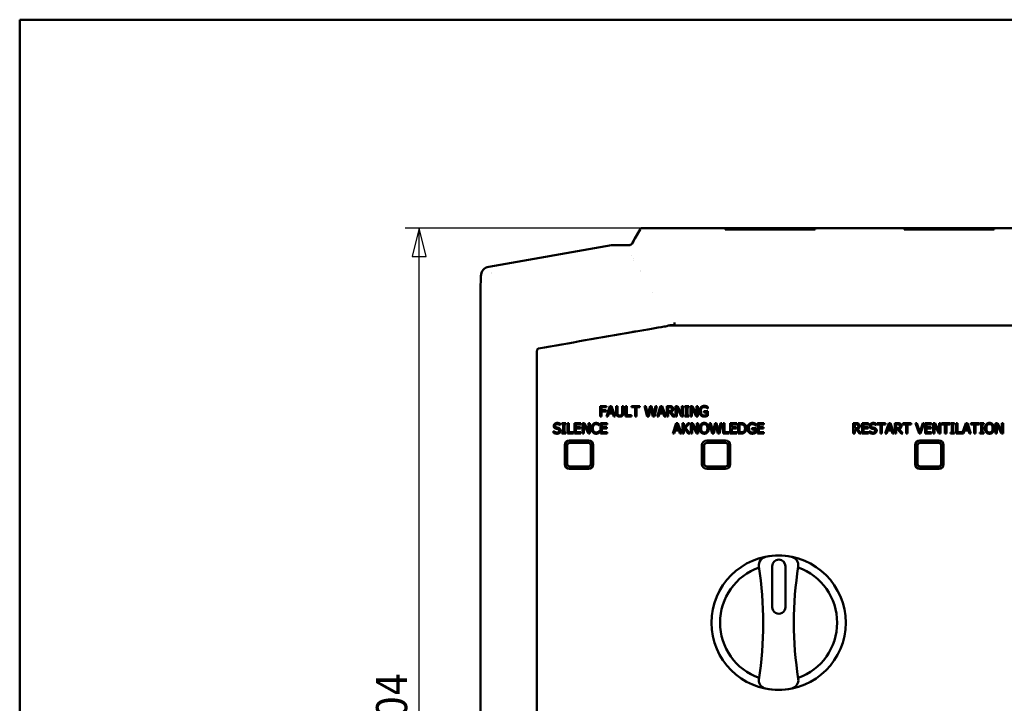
# Model space of a CAD drawing. Header units: millimetres. Extents: x 30 to 861, y 28 to 600.
# Tile 5 of 23: x 30 to 239, y 455 to 600. Entities that reach past the tile are written whole.
import ezdxf

# ---------------------------------------------------------------- set-up
doc = ezdxf.new("R2010")
doc.units = ezdxf.units.MM
doc.header["$LTSCALE"] = 3
for name, color, linetype, lineweight in [('Border (ISO)', 7, 'Continuous', 50), ('Dimension (ISO)', 7, 'Continuous', 25), ('Visible (ISO)', 7, 'Continuous', 50)]:
    doc.layers.add(name, color=color, linetype=linetype, lineweight=lineweight)
doc.styles.add('Note Text (ISO)', font='tahoma.ttf')
doc.dimstyles.new('Default (ISO)', dxfattribs={"dimscale": 3, "dimtxt": 2.2, "dimasz": 2, "dimexe": 1, "dimexo": 1, "dimgap": 0.762, "dimtad": 1, "dimdec": 1, "dimrnd": 1e-08, "dimtxsty": 'Note Text (ISO)', "dimblk": 'Filled-1', "dimcen": 0.09, "dimdle": 10, "dimclrd": 256, "dimclre": 256, "dimclrt": 256, "dimadec": 0, "dimazin": 0, "dimtfac": 0.863636, "dimtdec": 0, "dimtmove": 0, "dimatfit": 3, "dimfxl": 1, "dimtolj": 1, "dimlwd": -1, "dimlwe": -1, "dimarcsym": 0})

# ---------------------------------------------------------------- blocks, each defined once
blk = doc.blocks.new('Borders Border')
at = {"layer": 'Border (ISO)'}
for p, q in [((10, 200), (287, 200)), ((10, 10), (10, 200))]:
    blk.add_line(p, q, dxfattribs=at)
blk = doc.blocks.new('Filled-1')
at = {"color": 0}
for p, q in [((0, 0), (-1, 0.25)), ((-1, 0.25), (-1, -0.25)), ((-1, 0), (0, 0)), ((-1, -0.25), (0, 0))]:
    blk.add_line(p, q, dxfattribs=at)
at = {"color": 0, "flags": 128}
blk.add_lwpolyline([(-1, -0.25), (0, 0), (-1, 0.25), (-1, -0.25)], dxfattribs=at)
at = {"color": 0}
blk.add_solid([(-1, -0.25), (0, 0), (-1, 0.25), (-1, -0.25)], dxfattribs=at)
blk = doc.blocks.new('*D7')
at = {"layer": 'Defpoints', "color": 0, "transparency": 16777216}
for p in [(114.8, 555.77), (198.86, 555.77), (174.09, 351.65)]:
    blk.add_point(p, dxfattribs=at)
at = {"layer": 'Dimension (ISO)', "transparency": 16777216}
for p, q in [((195.86, 555.77), (111.8, 555.77)), ((114.8, 357.65), (114.8, 549.77)), ((171.09, 351.65), (111.8, 351.65))]:
    blk.add_line(p, q, dxfattribs=at)
at = {"layer": 'Dimension (ISO)', "transparency": 16777216, "xscale": 6, "yscale": 6, "zscale": 6}
for p, rotation in [((114.8, 555.77), 90), ((114.8, 351.65), 270)]:
    blk.add_blockref('Filled-1', p, dxfattribs=dict(at, rotation=rotation))
at = {"layer": 'Dimension (ISO)', "transparency": 16777216, "insert": (105.64, 446.63), "char_height": 6.6, "attachment_point": 1, "rotation": 90, "style": 'Note Text (ISO)'}
blk.add_mtext('\\A1;204', dxfattribs=at)

msp = doc.modelspace()

# ---------------------------------------------------------------- linework, layer by layer
at = {"layer": 'Visible (ISO)'}
for p, q in [((160.57, 553.6), (161.69, 555.52)), ((162.12, 555.77), (179.76, 555.77)), ((179.76, 555.77), (179.76, 555.76)), ((179.76, 555.76), (179.76, 555.47)), ((179.76, 555.47), (198.86, 555.47)), ((179.86, 555.47), (179.86, 555.77)), ((198.76, 555.77), (179.86, 555.77)), ((198.76, 555.77), (198.76, 555.47)), ((198.86, 555.76), (198.86, 555.77)), ((198.86, 555.77), (217.76, 555.77)), ((198.86, 555.47), (198.86, 555.76)), ((217.76, 555.77), (217.76, 555.76)), ((217.76, 555.76), (217.76, 555.47)), ((217.76, 555.47), (236.86, 555.47)), ((217.86, 555.47), (217.86, 555.77)), ((236.76, 555.77), (217.86, 555.77)), ((236.76, 555.77), (236.76, 555.47)), ((236.86, 555.76), (236.86, 555.77)), ((236.86, 555.77), (255.76, 555.77)), ((236.86, 555.47), (236.86, 555.76)), ((155.64, 552.17), (129.57, 547.58)), ((159.57, 552.2), (155.99, 552.2)), ((160.11, 552.64), (160, 552.45)), ((160.11, 552.78), (160.11, 552.69)), ((160.11, 552.69), (160.11, 552.64)), ((159.85, 549.95), (159.85, 549.95)), ((160.22, 549.29), (160.22, 549.29)), ((160.23, 549.27), (160.23, 549.27)), ((160.23, 549.27), (160.23, 549.27)), ((160.38, 549.02), (160.38, 549.02)), ((127.92, 545.61), (127.92, 545.14)), ((161.68, 546.71), (161.68, 546.71)), ((161.8, 546.49), (161.8, 546.49)), ((127.92, 545.14), (127.81, 543.02)), ((127.81, 543.02), (127.81, 383.64)), ((164.3, 542.07), (164.3, 542.07)), ((286.73, 535.14), (167.89, 535.14)), ((168.97, 535.16), (168.98, 535.16)), ((153.22, 518.03), (153.22, 515.83)), ((154.54, 518.03), (153.22, 518.03)), ((153.51, 517.15), (153.51, 517.77)), ((153.51, 517.77), (154.54, 517.77)), ((154.49, 517.15), (153.51, 517.15)), ((153.51, 515.83), (153.51, 516.89)), ((153.51, 516.89), (154.49, 516.89)), ((154.49, 516.89), (154.49, 517.15)), ((154.54, 517.77), (154.54, 518.03)), ((155.3, 518.03), (154.56, 515.83)), ((154.86, 515.83), (155.06, 516.45)), ((155.06, 516.45), (155.9, 516.45)), ((155.14, 516.7), (155.48, 517.73)), ((155.82, 516.7), (155.14, 516.7)), ((155.66, 518.03), (155.3, 518.03)), ((155.48, 517.73), (155.82, 516.7)), ((156.4, 515.83), (155.66, 518.03)), ((155.9, 516.45), (156.1, 515.83)), ((156.88, 518.03), (156.59, 518.03)), ((156.59, 518.03), (156.59, 516.66)), ((156.88, 516.66), (156.88, 518.03)), ((157.89, 518.03), (157.89, 516.65)), ((158.18, 518.03), (157.89, 518.03)), ((158.18, 516.66), (158.18, 518.03)), ((158.89, 518.03), (158.6, 518.03)), ((158.6, 518.03), (158.6, 515.83)), ((158.89, 516.09), (158.89, 518.03)), ((161.65, 518.03), (159.88, 518.03)), ((159.88, 518.03), (159.88, 517.77)), ((159.88, 517.77), (160.62, 517.77)), ((160.62, 517.77), (160.62, 515.83)), ((160.91, 517.77), (161.65, 517.77)), ((160.91, 515.83), (160.91, 517.77)), ((161.65, 517.77), (161.65, 518.03)), ((162.93, 518.03), (162.63, 518.03)), ((162.63, 518.03), (163.19, 515.83)), ((163.37, 516.21), (162.93, 518.03)), ((163.81, 518.03), (163.37, 516.21)), ((163.52, 515.83), (163.95, 517.66)), ((164.11, 518.03), (163.81, 518.03)), ((163.95, 517.66), (164.4, 515.83)), ((164.55, 516.19), (164.11, 518.03)), ((164.99, 518.03), (164.55, 516.19)), ((164.73, 515.83), (165.28, 518.03)), ((165.28, 518.03), (164.99, 518.03)), ((166.05, 518.03), (165.3, 515.83)), ((165.6, 515.83), (165.8, 516.45)), ((165.8, 516.45), (166.64, 516.45)), ((165.88, 516.7), (166.22, 517.73)), ((166.56, 516.7), (165.88, 516.7)), ((166.41, 518.03), (166.05, 518.03)), ((166.22, 517.73), (166.56, 516.7)), ((167.15, 515.83), (166.41, 518.03)), ((166.64, 516.45), (166.84, 515.83)), ((167.92, 518.03), (167.36, 518.03)), ((167.36, 518.03), (167.36, 515.83)), ((167.65, 517.78), (167.94, 517.78)), ((167.65, 516.95), (167.65, 517.78)), ((167.9, 516.95), (167.65, 516.95)), ((167.65, 515.83), (167.65, 516.71)), ((167.65, 516.71), (167.98, 516.71)), ((167.98, 516.71), (168.68, 515.83)), ((169.06, 515.83), (168.28, 516.79)), ((169.65, 518.03), (169.23, 518.03)), ((169.23, 518.03), (169.23, 515.83)), ((169.51, 515.83), (169.51, 517.73)), ((169.51, 517.73), (170.48, 515.83)), ((170.53, 516.29), (169.65, 518.03)), ((170.53, 518.03), (170.53, 516.29)), ((170.81, 518.03), (170.53, 518.03)), ((170.81, 515.83), (170.81, 518.03)), ((172.02, 518.03), (171.17, 518.03)), ((171.17, 518.03), (171.17, 517.81)), ((171.17, 517.81), (171.45, 517.81)), ((171.45, 517.81), (171.45, 516.06)), ((171.74, 517.81), (172.02, 517.81)), ((171.74, 516.06), (171.74, 517.81)), ((172.02, 517.81), (172.02, 518.03)), ((172.8, 518.03), (172.38, 518.03)), ((172.38, 518.03), (172.38, 515.83)), ((172.65, 515.83), (172.65, 517.73)), ((172.65, 517.73), (173.63, 515.83)), ((173.68, 516.29), (172.8, 518.03)), ((173.68, 518.03), (173.68, 516.29)), ((173.96, 518.03), (173.68, 518.03)), ((173.96, 515.83), (173.96, 518.03)), ((175.26, 516.94), (175.26, 516.68)), ((176.05, 516.94), (175.26, 516.94)), ((175.26, 516.68), (175.77, 516.68)), ((175.77, 516.68), (175.77, 516.12)), ((176.02, 517.53), (176.05, 517.53)), ((176.05, 517.53), (176.05, 517.88)), ((176.05, 515.98), (176.05, 516.94)), ((144.76, 513.96), (144.76, 514.31)), ((145.91, 514.41), (145.06, 514.41)), ((145.06, 514.41), (145.06, 514.19)), ((145.06, 514.19), (145.34, 514.19)), ((145.34, 514.19), (145.34, 512.44)), ((145.63, 514.19), (145.91, 514.19)), ((145.63, 512.44), (145.63, 514.19)), ((145.91, 514.19), (145.91, 514.41)), ((146.56, 514.41), (146.27, 514.41)), ((146.27, 514.41), (146.27, 512.21)), ((146.56, 512.47), (146.56, 514.41)), ((149.15, 514.41), (147.78, 514.41)), ((147.78, 514.41), (147.78, 512.21)), ((149.15, 514.15), (149.15, 514.41)), ((149.89, 514.41), (149.47, 514.41)), ((149.47, 514.41), (149.47, 512.21)), ((150.77, 512.67), (149.89, 514.41)), ((150.77, 514.41), (150.77, 512.67)), ((151.05, 514.41), (150.77, 514.41)), ((151.05, 512.21), (151.05, 514.41)), ((153.04, 513.91), (153.04, 514.27)), ((153.22, 515.83), (153.51, 515.83)), ((154.69, 514.41), (153.31, 514.41)), ((153.31, 514.41), (153.31, 512.21)), ((154.56, 515.83), (154.86, 515.83)), ((154.69, 514.15), (154.69, 514.41)), ((156.1, 515.83), (156.4, 515.83)), ((158.6, 515.83), (159.87, 515.83)), ((159.87, 516.09), (158.89, 516.09)), ((159.87, 515.83), (159.87, 516.09)), ((160.62, 515.83), (160.91, 515.83)), ((163.19, 515.83), (163.52, 515.83)), ((164.4, 515.83), (164.73, 515.83)), ((165.3, 515.83), (165.6, 515.83)), ((166.84, 515.83), (167.15, 515.83)), ((167.36, 515.83), (167.65, 515.83)), ((169.36, 514.41), (168.62, 512.21)), ((168.68, 515.83), (169.06, 515.83)), ((169.23, 515.83), (169.51, 515.83)), ((169.72, 514.41), (169.36, 514.41)), ((170.46, 512.21), (169.72, 514.41)), ((170.48, 515.83), (170.81, 515.83)), ((170.96, 514.41), (170.67, 514.41)), ((170.67, 514.41), (170.67, 512.21)), ((170.96, 513.4), (170.96, 514.41)), ((171.87, 514.41), (170.96, 513.4)), ((171.45, 516.06), (171.17, 516.06)), ((171.17, 516.06), (171.17, 515.83)), ((171.17, 515.83), (172.02, 515.83)), ((171.31, 513.43), (172.22, 514.41)), ((172.02, 516.06), (171.74, 516.06)), ((172.22, 514.41), (171.87, 514.41)), ((172.02, 515.83), (172.02, 516.06)), ((172.38, 515.83), (172.65, 515.83)), ((172.87, 514.41), (172.45, 514.41)), ((172.45, 514.41), (172.45, 512.21)), ((173.75, 512.67), (172.87, 514.41)), ((173.63, 515.83), (173.96, 515.83)), ((173.75, 514.41), (173.75, 512.67)), ((174.03, 514.41), (173.75, 514.41)), ((174.03, 512.21), (174.03, 514.41)), ((176.73, 514.41), (176.43, 514.41)), ((176.43, 514.41), (176.99, 512.21)), ((177.17, 512.59), (176.73, 514.41)), ((177.61, 514.41), (177.17, 512.59)), ((177.91, 514.41), (177.61, 514.41)), ((178.35, 512.57), (177.91, 514.41)), ((178.79, 514.41), (178.35, 512.57)), ((178.53, 512.21), (179.08, 514.41)), ((179.08, 514.41), (178.79, 514.41)), ((179.63, 514.41), (179.34, 514.41)), ((179.34, 514.41), (179.34, 512.21)), ((179.63, 512.47), (179.63, 514.41)), ((182.22, 514.41), (180.85, 514.41)), ((180.85, 514.41), (180.85, 512.21)), ((182.22, 514.15), (182.22, 514.41)), ((183.04, 514.41), (182.54, 514.41)), ((182.54, 514.41), (182.54, 512.21)), ((186.24, 513.91), (186.24, 514.26)), ((187.99, 514.41), (186.61, 514.41)), ((186.61, 514.41), (186.61, 512.21)), ((187.99, 514.15), (187.99, 514.41)), ((207.52, 514.41), (206.96, 514.41)), ((206.96, 514.41), (206.96, 512.21)), ((210.21, 514.41), (208.83, 514.41)), ((208.83, 514.41), (208.83, 512.21)), ((210.21, 514.15), (210.21, 514.41)), ((211.83, 513.96), (211.83, 514.31)), ((213.76, 514.41), (211.99, 514.41)), ((211.99, 514.41), (211.99, 514.15)), ((214.49, 514.41), (213.75, 512.21)), ((213.76, 514.15), (213.76, 514.41)), ((214.85, 514.41), (214.49, 514.41)), ((215.59, 512.21), (214.85, 514.41)), ((216.37, 514.41), (215.8, 514.41)), ((215.8, 514.41), (215.8, 512.21)), ((219.22, 514.41), (217.45, 514.41)), ((217.45, 514.41), (217.45, 514.15)), ((219.22, 514.15), (219.22, 514.41)), ((220.47, 514.41), (220.15, 514.41)), ((220.15, 514.41), (220.91, 512.21)), ((221.08, 512.58), (220.47, 514.41)), ((221.69, 514.41), (221.08, 512.58)), ((221.23, 512.21), (221.98, 514.41)), ((221.98, 514.41), (221.69, 514.41)), ((223.57, 514.41), (222.19, 514.41)), ((222.19, 514.41), (222.19, 512.21)), ((223.57, 514.15), (223.57, 514.41)), ((224.31, 514.41), (223.89, 514.41)), ((223.89, 514.41), (223.89, 512.21)), ((225.19, 512.67), (224.31, 514.41)), ((225.19, 514.41), (225.19, 512.67)), ((225.47, 514.41), (225.19, 514.41)), ((225.47, 512.21), (225.47, 514.41)), ((227.45, 514.41), (225.69, 514.41)), ((225.69, 514.41), (225.69, 514.15)), ((227.45, 514.15), (227.45, 514.41)), ((228.44, 514.41), (227.59, 514.41)), ((227.59, 514.41), (227.59, 514.19)), ((227.59, 514.19), (227.87, 514.19)), ((227.87, 514.19), (227.87, 512.44)), ((228.16, 514.19), (228.44, 514.19)), ((228.16, 512.44), (228.16, 514.19)), ((228.44, 514.19), (228.44, 514.41)), ((229.1, 514.41), (228.81, 514.41)), ((228.81, 514.41), (228.81, 512.21)), ((229.1, 512.47), (229.1, 514.41)), ((230.82, 514.41), (230.08, 512.23)), ((231.18, 514.41), (230.82, 514.41)), ((231.92, 512.21), (231.18, 514.41)), ((233.67, 514.41), (231.9, 514.41)), ((231.9, 514.41), (231.9, 514.15)), ((233.67, 514.15), (233.67, 514.41)), ((234.66, 514.41), (233.81, 514.41)), ((233.81, 514.41), (233.81, 514.19)), ((233.81, 514.19), (234.09, 514.19)), ((234.09, 514.19), (234.09, 512.44)), ((234.38, 514.19), (234.66, 514.19)), ((234.38, 512.44), (234.38, 514.19)), ((234.66, 514.19), (234.66, 514.41)), ((237.58, 514.41), (237.16, 514.41)), ((237.16, 514.41), (237.16, 512.21)), ((238.46, 512.67), (237.58, 514.41)), ((238.46, 514.41), (238.46, 512.67)), ((238.74, 514.41), (238.46, 514.41)), ((238.74, 512.21), (238.74, 514.41)), ((143.37, 512.71), (143.35, 512.71)), ((143.35, 512.71), (143.35, 512.34)), ((144.74, 513.96), (144.76, 513.96)), ((145.34, 512.44), (145.06, 512.44)), ((145.06, 512.44), (145.06, 512.21)), ((145.06, 512.21), (145.91, 512.21)), ((145.91, 512.44), (145.63, 512.44)), ((145.91, 512.21), (145.91, 512.44)), ((146.27, 512.21), (147.55, 512.21)), ((147.55, 512.47), (146.56, 512.47)), ((147.55, 512.21), (147.55, 512.47)), ((147.78, 512.21), (149.15, 512.21)), ((148.07, 513.55), (148.07, 514.15)), ((148.07, 514.15), (149.15, 514.15)), ((149.08, 513.55), (148.07, 513.55)), ((148.07, 513.29), (149.08, 513.29)), ((148.07, 512.47), (148.07, 513.29)), ((149.15, 512.47), (148.07, 512.47)), ((149.08, 513.29), (149.08, 513.55)), ((149.15, 512.21), (149.15, 512.47)), ((149.47, 512.21), (149.75, 512.21)), ((149.75, 512.21), (149.75, 514.11)), ((149.75, 514.11), (150.72, 512.21)), ((150.72, 512.21), (151.05, 512.21)), ((153.01, 513.91), (153.04, 513.91)), ((153.04, 512.71), (153.02, 512.71)), ((153.04, 512.36), (153.04, 512.71)), ((153.31, 512.21), (154.69, 512.21)), ((153.6, 513.55), (153.6, 514.15)), ((153.6, 514.15), (154.69, 514.15)), ((154.61, 513.55), (153.6, 513.55)), ((153.6, 513.29), (154.61, 513.29)), ((153.6, 512.47), (153.6, 513.29)), ((154.69, 512.47), (153.6, 512.47)), ((154.61, 513.29), (154.61, 513.55)), ((154.69, 512.21), (154.69, 512.47)), ((168.62, 512.21), (168.92, 512.21)), ((168.92, 512.21), (169.12, 512.83)), ((169.12, 512.83), (169.96, 512.83)), ((169.2, 513.08), (169.54, 514.11)), ((169.88, 513.08), (169.2, 513.08)), ((169.54, 514.11), (169.88, 513.08)), ((169.96, 512.83), (170.16, 512.21)), ((170.16, 512.21), (170.46, 512.21)), ((170.67, 512.21), (170.96, 512.21)), ((170.96, 513.09), (171.09, 513.23)), ((170.96, 512.21), (170.96, 513.09)), ((171.09, 513.23), (171.9, 512.21)), ((172.28, 512.21), (171.31, 513.43)), ((171.9, 512.21), (172.28, 512.21)), ((172.45, 512.21), (172.72, 512.21)), ((172.72, 512.21), (172.72, 514.11)), ((172.72, 514.11), (173.7, 512.21)), ((173.7, 512.21), (174.03, 512.21)), ((176.99, 512.21), (177.32, 512.21)), ((177.32, 512.21), (177.75, 514.04)), ((177.75, 514.04), (178.2, 512.21)), ((178.2, 512.21), (178.53, 512.21)), ((179.34, 512.21), (180.62, 512.21)), ((180.62, 512.47), (179.63, 512.47)), ((180.62, 512.21), (180.62, 512.47)), ((180.85, 512.21), (182.22, 512.21)), ((181.14, 513.55), (181.14, 514.15)), ((181.14, 514.15), (182.22, 514.15)), ((182.15, 513.55), (181.14, 513.55)), ((181.14, 513.29), (182.15, 513.29)), ((181.14, 512.47), (181.14, 513.29)), ((182.22, 512.47), (181.14, 512.47)), ((182.15, 513.29), (182.15, 513.55)), ((182.22, 512.21), (182.22, 512.47)), ((182.54, 512.21), (183.05, 512.21)), ((182.83, 514.16), (183.06, 514.16)), ((182.83, 512.46), (182.83, 514.16)), ((183.06, 512.46), (182.83, 512.46)), ((185.45, 513.32), (185.45, 513.06)), ((186.25, 513.32), (185.45, 513.32)), ((185.45, 513.06), (185.96, 513.06)), ((185.96, 513.06), (185.96, 512.49)), ((186.21, 513.91), (186.24, 513.91)), ((186.25, 512.36), (186.25, 513.32)), ((186.61, 512.21), (187.99, 512.21)), ((186.91, 513.55), (186.91, 514.15)), ((186.91, 514.15), (187.99, 514.15)), ((187.92, 513.55), (186.91, 513.55)), ((186.91, 513.29), (187.92, 513.29)), ((186.91, 512.47), (186.91, 513.29)), ((187.99, 512.47), (186.91, 512.47)), ((187.92, 513.29), (187.92, 513.55)), ((187.99, 512.21), (187.99, 512.47)), ((206.96, 512.21), (207.25, 512.21)), ((207.25, 514.16), (207.54, 514.16)), ((207.25, 513.33), (207.25, 514.16)), ((207.51, 513.33), (207.25, 513.33)), ((207.25, 512.21), (207.25, 513.09)), ((207.25, 513.09), (207.59, 513.09)), ((207.59, 513.09), (208.28, 512.21)), ((208.66, 512.21), (207.88, 513.17)), ((208.28, 512.21), (208.66, 512.21)), ((208.83, 512.21), (210.21, 512.21)), ((209.13, 513.55), (209.13, 514.15)), ((209.13, 514.15), (210.21, 514.15)), ((210.14, 513.55), (209.13, 513.55)), ((209.13, 513.29), (210.14, 513.29)), ((209.13, 512.47), (209.13, 513.29)), ((210.21, 512.47), (209.13, 512.47)), ((210.14, 513.29), (210.14, 513.55)), ((210.21, 512.21), (210.21, 512.47)), ((210.44, 512.71), (210.42, 512.71)), ((210.42, 512.71), (210.42, 512.34)), ((211.81, 513.96), (211.83, 513.96)), ((211.99, 514.15), (212.73, 514.15)), ((212.73, 514.15), (212.73, 512.21)), ((212.73, 512.21), (213.02, 512.21)), ((213.02, 514.15), (213.76, 514.15)), ((213.02, 512.21), (213.02, 514.15)), ((213.75, 512.21), (214.04, 512.21)), ((214.04, 512.21), (214.24, 512.83)), ((214.24, 512.83), (215.08, 512.83)), ((214.32, 513.08), (214.66, 514.11)), ((215, 513.08), (214.32, 513.08)), ((214.66, 514.11), (215, 513.08)), ((215.08, 512.83), (215.28, 512.21)), ((215.28, 512.21), (215.59, 512.21)), ((215.8, 512.21), (216.09, 512.21)), ((216.09, 514.16), (216.38, 514.16)), ((216.09, 513.33), (216.09, 514.16)), ((216.35, 513.33), (216.09, 513.33)), ((216.09, 512.21), (216.09, 513.09)), ((216.09, 513.09), (216.43, 513.09)), ((216.43, 513.09), (217.12, 512.21)), ((217.5, 512.21), (216.72, 513.17)), ((217.12, 512.21), (217.5, 512.21)), ((217.45, 514.15), (218.19, 514.15)), ((218.19, 514.15), (218.19, 512.21)), ((218.19, 512.21), (218.48, 512.21)), ((218.48, 514.15), (219.22, 514.15)), ((218.48, 512.21), (218.48, 514.15)), ((220.91, 512.21), (221.23, 512.21)), ((222.19, 512.21), (223.57, 512.21)), ((222.49, 513.55), (222.49, 514.15)), ((222.49, 514.15), (223.57, 514.15)), ((223.5, 513.55), (222.49, 513.55)), ((222.49, 513.29), (223.5, 513.29)), ((222.49, 512.47), (222.49, 513.29)), ((223.57, 512.47), (222.49, 512.47)), ((223.5, 513.29), (223.5, 513.55)), ((223.57, 512.21), (223.57, 512.47)), ((223.89, 512.21), (224.16, 512.21)), ((224.16, 512.21), (224.16, 514.11)), ((224.16, 514.11), (225.14, 512.21)), ((225.14, 512.21), (225.47, 512.21)), ((225.69, 514.15), (226.42, 514.15)), ((226.42, 514.15), (226.42, 512.21)), ((226.42, 512.21), (226.72, 512.21)), ((226.72, 514.15), (227.45, 514.15)), ((226.72, 512.21), (226.72, 514.15)), ((227.87, 512.44), (227.59, 512.44)), ((227.59, 512.44), (227.59, 512.21)), ((227.59, 512.21), (228.44, 512.21)), ((228.44, 512.44), (228.16, 512.44)), ((228.44, 512.21), (228.44, 512.44)), ((228.81, 512.21), (230.37, 512.21)), ((230.08, 512.47), (229.1, 512.47)), ((230.08, 512.23), (230.08, 512.47)), ((230.37, 512.21), (230.57, 512.83)), ((230.57, 512.83), (231.41, 512.83)), ((230.65, 513.08), (230.99, 514.11)), ((231.33, 513.08), (230.65, 513.08)), ((230.99, 514.11), (231.33, 513.08)), ((231.41, 512.83), (231.61, 512.21)), ((231.61, 512.21), (231.92, 512.21)), ((231.9, 514.15), (232.64, 514.15)), ((232.64, 514.15), (232.64, 512.21)), ((232.64, 512.21), (232.93, 512.21)), ((232.93, 514.15), (233.67, 514.15)), ((232.93, 512.21), (232.93, 514.15)), ((234.09, 512.44), (233.81, 512.44)), ((233.81, 512.44), (233.81, 512.21)), ((233.81, 512.21), (234.66, 512.21)), ((234.66, 512.44), (234.38, 512.44)), ((234.66, 512.21), (234.66, 512.44)), ((237.16, 512.21), (237.43, 512.21)), ((237.43, 512.21), (237.43, 514.11)), ((237.43, 514.11), (238.41, 512.21)), ((238.41, 512.21), (238.74, 512.21)), ((150.73, 510.71), (146.73, 510.71)), ((146.73, 510.21), (150.73, 510.21)), ((179.83, 510.71), (175.83, 510.71)), ((175.83, 510.21), (179.83, 510.21)), ((225.1, 510.71), (221.1, 510.71)), ((221.1, 510.21), (225.1, 510.21)), ((145.73, 509.71), (145.73, 505.71)), ((146.23, 505.71), (146.23, 509.71)), ((151.23, 509.71), (151.23, 505.71)), ((151.73, 505.71), (151.73, 509.71)), ((174.83, 509.71), (174.83, 505.71)), ((175.33, 505.71), (175.33, 509.71)), ((180.33, 509.71), (180.33, 505.71)), ((180.83, 505.71), (180.83, 509.71)), ((220.1, 509.71), (220.1, 505.71)), ((220.6, 505.71), (220.6, 509.71)), ((225.6, 509.71), (225.6, 505.71)), ((226.1, 505.71), (226.1, 509.71)), ((150.73, 505.21), (146.73, 505.21)), ((146.73, 504.71), (150.73, 504.71)), ((179.83, 505.21), (175.83, 505.21)), ((175.83, 504.71), (179.83, 504.71)), ((225.1, 505.21), (221.1, 505.21)), ((221.1, 504.71), (225.1, 504.71)), ((189.75, 484.06), (189.73, 475.38)), ((192.54, 475.37), (192.55, 484.05))]:
    msp.add_line(p, q, dxfattribs=at)
msp.add_circle((191.1, 472.07), 14.25, dxfattribs=at)
for centre, radius, start, end in [((146.73, 509.71), 1, 90, 180), ((146.73, 509.71), 0.5, 90, 180), ((150.73, 509.71), 1, 0, 90), ((150.73, 509.71), 0.5, 0, 90), ((175.83, 509.71), 1, 90, 180), ((175.83, 509.71), 0.5, 90, 180), ((179.83, 509.71), 1, 0, 90), ((179.83, 509.71), 0.5, 0, 90), ((221.1, 509.71), 1, 90, 180), ((221.1, 509.71), 0.5, 90, 180), ((225.1, 509.71), 1, 0, 90), ((225.1, 509.71), 0.5, 0, 90), ((146.73, 505.71), 1, 180, 270), ((146.73, 505.71), 0.5, 180, 270), ((150.73, 505.71), 0.5, 270, 0), ((150.73, 505.71), 1, 270, 0), ((175.83, 505.71), 1, 180, 270), ((175.83, 505.71), 0.5, 180, 270), ((179.83, 505.71), 1, 270, 0), ((179.83, 505.71), 0.5, 270, 0), ((221.1, 505.71), 1, 180, 270), ((221.1, 505.71), 0.5, 180, 270), ((225.1, 505.71), 1, 270, 0), ((225.1, 505.71), 0.5, 270, 0), ((188.7, 484.27), 1.8, 101.17, 188.6949), ((191.1, 472.07), 14.24, 78.8781, 101.1219), ((191.15, 484.05), 1.4, 359.918, 179.918), ((193.49, 484.27), 1.8, 351.3051, 78.83), ((191.1, 472.07), 12.43, 109.4749, 250.5236), ((110.3, 472.07), 77.54, 350.9868, 8.8492), ((271.9, 472.07), 77.55, 171.1516, 188.8484), ((191.1, 472.07), 12.43, 289.4749, 70.5251), ((191.13, 475.38), 1.4, 179.918, 359.918), ((188.72, 459.9), 1.83, 179.2354, 257.0216), ((193.49, 459.87), 1.8, 282.6376, 8.6949), ((191.1, 472.07), 14.24, 258.6972, 281.3043)]:
    msp.add_arc(centre, radius, start, end, dxfattribs=at)
for centre, major_axis, ratio, start_param, end_param in [((155.99, 550.2), (-0.18, 1.99), 0.998656, 6.19358, 6.367873), ((159.57, 552.71), (0.254, -0.431), 0.998193, 5.751262, 6.796878), ((159.95, 552.52), (-0.62, -1.07), 0.003779, 1.817763, 3.135048), ((159.95, 552.52), (-0.62, -1.07), 0.041564, 1.751258, 3.174388), ((129.92, 545.61), (-1.55, 1.28), 0.997661, 5.578196, 6.97216), ((131.75, 545.08), (-1.53, 1.29), 0.999935, 0.08925, 0.0893), ((152.52, 535.06), (16.43, 0), 0.007913, 0.806995, 0.807047), ((170.68, 535.45), (1.7, 0.28), 0.013519, 3.099554, 3.210499), ((168.96, 535.64), (-0.03, 0.438), 0.161309, 4.47733, 5.016757), ((-45.81, 460.6), (-3399.06, -597.42), 0.010565, 4.649956, 4.655792), ((-45.81, 460.6), (3399.06, 597.42), 0.010565, 1.508124, 1.508364), ((160.26, 533.67), (8.52, 1.5), 0.010565, 0.695582, 1.508124)]:
    msp.add_ellipse(centre, major_axis=major_axis, ratio=ratio, start_param=start_param, end_param=end_param, dxfattribs=at)
for points, knots in [([(162.01, 555.76), (161.99, 555.76), (161.97, 555.75), (161.96, 555.75), (161.93, 555.74), (161.9, 555.72), (161.87, 555.71), (161.85, 555.7), (161.83, 555.68), (161.81, 555.67), (161.76, 555.63), (161.72, 555.58), (161.69, 555.52)], [0.1115961, 0.1115961, 0.1115961, 0.1115961, 0.164211, 0.164211, 0.164211, 0.2623074, 0.2623074, 0.2623074, 0.3284462, 0.3284462, 0.3284462, 0.5237812, 0.5237812, 0.5237812, 0.5237812]), ([(166.79, 534.88), (166.96, 534.9), (167.15, 534.96), (167.48, 535.05), (167.61, 535.09), (167.78, 535.13), (167.84, 535.14), (167.89, 535.15)], [-0.1398856, -0.1398856, -0.1398856, -0.1398856, -0.0699285, -0.0699285, -0.021274, -0.021274, 0, 0, 0, 0]), ([(167.89, 535.15), (167.94, 535.16), (167.99, 535.16), (168.09, 535.17), (168.14, 535.17), (168.19, 535.17)], [-0.03996739, -0.03996739, -0.03996739, -0.03996739, -0.0199879, -0.0199879, -0.00000947, -0.00000947, -0.00000947, -0.00000947]), ([(168.19, 535.17), (168.22, 535.17), (168.26, 535.17), (168.33, 535.17), (168.36, 535.17), (168.4, 535.17)], [-0.02747992, -0.02747992, -0.02747992, -0.02747992, -0.01336821, -0.01336821, -0.00008495, -0.00008495, -0.00008495, -0.00008495]), ([(168.4, 535.17), (168.54, 535.17), (168.67, 535.17), (168.83, 535.17), (168.88, 535.17), (168.93, 535.17), (168.94, 535.17), (168.96, 535.17), (168.96, 535.16), (168.97, 535.16)], [-0.0518611, -0.0518611, -0.0518611, -0.0518611, -0.02597121, -0.02597121, -0.00941859, -0.00941859, -0.00444666, -0.00444666, 0, 0, 0, 0]), ([(169.03, 535.54), (169.03, 535.53), (169.03, 535.52), (169.03, 535.51), (169.03, 535.48), (169.03, 535.46), (169.03, 535.43), (169.03, 535.41), (169.03, 535.39), (169.03, 535.37), (169.03, 535.36), (169.03, 535.36), (169.03, 535.35), (169.03, 535.35), (169.03, 535.35), (169.03, 535.34), (169.03, 535.32), (169.02, 535.3), (169.02, 535.29), (169.02, 535.27), (169.02, 535.25), (169.01, 535.24), (169.01, 535.23), (169.01, 535.23), (169.01, 535.22), (169.01, 535.21), (169, 535.2), (169, 535.19), (168.99, 535.18), (168.99, 535.18), (168.99, 535.17), (168.98, 535.17), (168.98, 535.17), (168.98, 535.17)], [0, 0, 0, 0, 0.0297146, 0.0297146, 0.0297146, 0.1137439, 0.1137439, 0.1137439, 0.1940499, 0.1940499, 0.1940499, 0.2118954, 0.2118954, 0.2118954, 0.2253404, 0.2253404, 0.2253404, 0.3018372, 0.3018372, 0.3018372, 0.3812027, 0.3812027, 0.3812027, 0.4202128, 0.4202128, 0.4202128, 0.497955, 0.497955, 0.497955, 0.5740926, 0.5740926, 0.5740926, 0.6149589, 0.6149589, 0.6149589, 0.6149589]), ([(139.81, 529.76), (139.81, 529.82), (139.82, 529.88), (139.84, 529.93), (139.86, 529.99), (139.89, 530.04), (139.93, 530.08), (139.96, 530.13), (140, 530.16), (140.05, 530.19), (140.05, 530.19), (140.05, 530.19), (140.06, 530.2), (140.08, 530.21), (140.1, 530.22), (140.13, 530.23), (140.16, 530.24), (140.19, 530.25), (140.22, 530.26)], [0, 0, 0, 0, 0.01752053, 0.01752053, 0.01752053, 0.03500871, 0.03500871, 0.03500871, 0.05118028, 0.05118028, 0.05118028, 0.05250418, 0.05250418, 0.05250418, 0.06020917, 0.06020917, 0.06020917, 0.07004144, 0.07004144, 0.07004144, 0.07004144]), ([(139.81, 529.76), (139.81, 508.54), (139.81, 487.19), (139.81, 444.45), (139.81, 423.08), (139.81, 401.82)], [-12.82333, -12.82333, -12.82333, -12.82333, -6.411665, -6.411665, -0.000001, -0.000001, -0.000001, -0.000001])]:
    msp.add_open_spline(points, degree=3, knots=knots, dxfattribs=at)
for points, degree in [([(162.01, 555.76), (162.04, 555.77), (162.08, 555.77), (162.12, 555.77)], 3), ([(167.89, 535.14), (167.88, 535.14), (167.87, 535.14), (167.85, 535.14)], 3), ([(156.59, 516.66), (156.59, 516.43), (156.68, 516.1), (156.8, 515.99)], 2), ([(156.97, 516.22), (156.92, 516.3), (156.88, 516.51), (156.88, 516.66)], 2), ([(157.89, 516.65), (157.89, 516.51), (157.85, 516.3), (157.79, 516.22)], 2), ([(157.97, 515.99), (158.09, 516.1), (158.18, 516.43), (158.18, 516.66)], 2), ([(168.3, 517.07), (168.23, 517), (168.03, 516.95), (167.9, 516.95)], 2), ([(168.48, 517.92), (168.37, 517.99), (168.11, 518.03), (167.92, 518.03)], 2), ([(167.94, 517.78), (168.06, 517.78), (168.23, 517.75), (168.29, 517.71)], 2), ([(168.28, 516.79), (168.49, 516.87), (168.73, 517.2), (168.73, 517.44)], 2), ([(168.29, 517.71), (168.36, 517.66), (168.43, 517.51), (168.43, 517.41)], 2), ([(168.43, 517.41), (168.43, 517.3), (168.37, 517.13), (168.3, 517.07)], 2), ([(168.73, 517.44), (168.73, 517.61), (168.6, 517.84), (168.48, 517.92)], 2), ([(174.57, 517.77), (174.43, 517.62), (174.28, 517.2), (174.28, 516.94)], 2), ([(174.28, 516.94), (174.28, 516.66), (174.42, 516.22), (174.56, 516.08)], 2), ([(175.33, 518.07), (175.09, 518.07), (174.7, 517.92), (174.57, 517.77)], 2), ([(174.58, 516.94), (174.58, 517.34), (174.97, 517.82), (175.29, 517.82)], 2), ([(174.78, 516.28), (174.69, 516.39), (174.58, 516.72), (174.58, 516.94)], 2), ([(175.31, 516.04), (175.15, 516.04), (174.88, 516.16), (174.78, 516.28)], 2), ([(175.29, 517.82), (175.42, 517.82), (175.65, 517.76), (175.74, 517.72)], 2), ([(175.73, 518.01), (175.64, 518.04), (175.44, 518.07), (175.33, 518.07)], 2), ([(176.05, 517.88), (175.99, 517.91), (175.81, 517.99), (175.73, 518.01)], 2), ([(175.74, 517.72), (175.85, 517.67), (175.97, 517.58), (176.02, 517.53)], 2), ([(144.1, 514.45), (143.78, 514.45), (143.36, 514.09), (143.36, 513.82)], 2), ([(143.67, 513.85), (143.67, 514.01), (143.92, 514.2), (144.12, 514.2)], 2), ([(144.76, 514.31), (144.62, 514.38), (144.29, 514.45), (144.1, 514.45)], 2), ([(144.12, 514.2), (144.3, 514.2), (144.63, 514.05), (144.74, 513.96)], 2), ([(152.36, 514.45), (152.13, 514.45), (151.77, 514.3), (151.64, 514.15)], 2), ([(151.87, 513.97), (151.96, 514.09), (152.21, 514.2), (152.36, 514.2)], 2), ([(152.74, 514.39), (152.66, 514.42), (152.47, 514.45), (152.36, 514.45)], 2), ([(152.36, 514.2), (152.48, 514.2), (152.68, 514.14), (152.77, 514.1)], 2), ([(153.04, 514.27), (152.96, 514.3), (152.82, 514.37), (152.74, 514.39)], 2), ([(156.8, 515.99), (156.9, 515.89), (157.19, 515.79), (157.38, 515.79)], 2), ([(157.38, 516.04), (157.23, 516.04), (157.03, 516.13), (156.97, 516.22)], 2), ([(157.79, 516.22), (157.73, 516.13), (157.52, 516.04), (157.38, 516.04)], 2), ([(157.38, 515.79), (157.58, 515.79), (157.86, 515.89), (157.97, 515.99)], 2), ([(174.56, 516.08), (174.7, 515.93), (175.09, 515.79), (175.32, 515.79)], 2), ([(175.32, 514.46), (175.1, 514.46), (174.74, 514.31), (174.61, 514.16)], 2), ([(174.83, 513.98), (174.92, 514.09), (175.16, 514.2), (175.32, 514.2)], 2), ([(175.77, 516.12), (175.68, 516.08), (175.44, 516.04), (175.31, 516.04)], 2), ([(175.32, 515.79), (175.45, 515.79), (175.62, 515.82), (175.73, 515.86)], 2), ([(176.03, 514.16), (175.9, 514.3), (175.54, 514.46), (175.32, 514.46)], 2), ([(175.32, 514.2), (175.47, 514.2), (175.72, 514.09), (175.81, 513.98)], 2), ([(175.73, 515.86), (175.81, 515.88), (176, 515.96), (176.05, 515.98)], 2), ([(183.83, 514.24), (183.71, 514.32), (183.35, 514.41), (183.04, 514.41)], 2), ([(184.28, 513.31), (184.28, 513.63), (184.04, 514.1), (183.83, 514.24)], 2), ([(185.52, 514.45), (185.28, 514.45), (184.89, 514.29), (184.76, 514.15)], 2), ([(184.77, 513.32), (184.77, 513.72), (185.17, 514.2), (185.48, 514.2)], 2), ([(185.48, 514.2), (185.62, 514.2), (185.85, 514.14), (185.94, 514.09)], 2), ([(185.93, 514.39), (185.83, 514.42), (185.63, 514.45), (185.52, 514.45)], 2), ([(186.24, 514.26), (186.18, 514.29), (186, 514.37), (185.93, 514.39)], 2), ([(208.08, 514.3), (207.97, 514.37), (207.71, 514.41), (207.52, 514.41)], 2), ([(208.33, 513.81), (208.33, 513.99), (208.2, 514.22), (208.08, 514.3)], 2), ([(211.18, 514.45), (210.86, 514.45), (210.44, 514.09), (210.44, 513.82)], 2), ([(210.74, 513.85), (210.74, 514.01), (211, 514.2), (211.2, 514.2)], 2), ([(211.83, 514.31), (211.69, 514.38), (211.36, 514.45), (211.18, 514.45)], 2), ([(211.2, 514.2), (211.38, 514.2), (211.71, 514.05), (211.81, 513.96)], 2), ([(216.93, 514.3), (216.81, 514.37), (216.55, 514.41), (216.37, 514.41)], 2), ([(217.17, 513.81), (217.17, 513.99), (217.04, 514.22), (216.93, 514.3)], 2), ([(235.87, 514.46), (235.65, 514.46), (235.29, 514.31), (235.16, 514.16)], 2), ([(235.38, 513.98), (235.47, 514.09), (235.71, 514.2), (235.87, 514.2)], 2), ([(236.58, 514.16), (236.45, 514.3), (236.09, 514.46), (235.87, 514.46)], 2), ([(235.87, 514.2), (236.02, 514.2), (236.27, 514.09), (236.36, 513.98)], 2), ([(143.35, 512.34), (143.5, 512.27), (143.83, 512.17), (144.07, 512.17)], 2), ([(143.36, 513.82), (143.36, 513.69), (143.44, 513.5), (143.51, 513.42)], 2), ([(144.05, 512.43), (143.88, 512.43), (143.51, 512.58), (143.37, 512.71)], 2), ([(143.51, 513.42), (143.58, 513.35), (143.76, 513.26), (143.87, 513.23)], 2), ([(143.96, 513.51), (143.82, 513.55), (143.67, 513.71), (143.67, 513.85)], 2), ([(143.87, 513.23), (144, 513.2), (144.17, 513.16), (144.27, 513.13)], 2), ([(144.41, 513.39), (144.32, 513.42), (144.05, 513.48), (143.96, 513.51)], 2), ([(144.54, 512.79), (144.54, 512.63), (144.29, 512.43), (144.05, 512.43)], 2), ([(144.07, 512.17), (144.27, 512.17), (144.54, 512.28), (144.65, 512.37)], 2), ([(144.27, 513.13), (144.41, 513.09), (144.54, 512.92), (144.54, 512.79)], 2), ([(144.84, 512.84), (144.84, 513.04), (144.63, 513.32), (144.41, 513.39)], 2), ([(144.65, 512.37), (144.74, 512.46), (144.84, 512.71), (144.84, 512.84)], 2), ([(151.64, 514.15), (151.51, 514), (151.37, 513.59), (151.37, 513.31)], 2), ([(151.37, 513.31), (151.37, 513.03), (151.51, 512.6), (151.64, 512.46)], 2), ([(151.64, 512.46), (151.78, 512.32), (152.14, 512.17), (152.35, 512.17)], 2), ([(151.67, 513.31), (151.67, 513.52), (151.78, 513.86), (151.87, 513.97)], 2), ([(151.88, 512.64), (151.78, 512.76), (151.67, 513.08), (151.67, 513.31)], 2), ([(152.36, 512.43), (152.22, 512.43), (151.97, 512.54), (151.88, 512.64)], 2), ([(152.35, 512.17), (152.48, 512.17), (152.65, 512.2), (152.74, 512.24)], 2), ([(152.78, 512.53), (152.7, 512.49), (152.48, 512.43), (152.36, 512.43)], 2), ([(152.74, 512.24), (152.84, 512.27), (152.96, 512.33), (153.04, 512.36)], 2), ([(152.77, 514.1), (152.85, 514.05), (152.97, 513.95), (153.01, 513.91)], 2), ([(153.02, 512.71), (152.98, 512.68), (152.86, 512.58), (152.78, 512.53)], 2), ([(174.61, 514.16), (174.48, 514.01), (174.35, 513.59), (174.35, 513.31)], 2), ([(174.35, 513.31), (174.35, 513.04), (174.48, 512.61), (174.61, 512.46)], 2), ([(174.61, 512.46), (174.74, 512.32), (175.1, 512.17), (175.32, 512.17)], 2), ([(174.65, 513.31), (174.65, 513.53), (174.74, 513.86), (174.83, 513.98)], 2), ([(175.32, 512.42), (175.02, 512.42), (174.65, 512.88), (174.65, 513.31)], 2), ([(175.99, 513.31), (175.99, 512.88), (175.63, 512.42), (175.32, 512.42)], 2), ([(175.32, 512.17), (175.53, 512.17), (175.89, 512.31), (176.03, 512.46)], 2), ([(175.81, 513.98), (175.89, 513.87), (175.99, 513.53), (175.99, 513.31)], 2), ([(176.29, 513.31), (176.29, 513.59), (176.15, 514.01), (176.03, 514.16)], 2), ([(176.03, 512.46), (176.16, 512.61), (176.29, 513.04), (176.29, 513.31)], 2), ([(183.05, 512.21), (183.32, 512.21), (183.66, 512.28), (183.83, 512.39)], 2), ([(183.06, 514.16), (183.26, 514.16), (183.52, 514.1), (183.64, 514.03)], 2), ([(183.67, 512.61), (183.55, 512.53), (183.25, 512.46), (183.06, 512.46)], 2), ([(183.64, 514.03), (183.8, 513.92), (183.97, 513.57), (183.97, 513.31)], 2), ([(183.97, 513.31), (183.97, 513.06), (183.82, 512.71), (183.67, 512.61)], 2), ([(183.83, 512.39), (184.03, 512.52), (184.28, 513.01), (184.28, 513.31)], 2), ([(184.76, 514.15), (184.62, 514), (184.47, 513.58), (184.47, 513.31)], 2), ([(184.47, 513.31), (184.47, 513.03), (184.62, 512.6), (184.76, 512.46)], 2), ([(184.76, 512.46), (184.9, 512.31), (185.28, 512.17), (185.52, 512.17)], 2), ([(184.98, 512.66), (184.88, 512.77), (184.77, 513.1), (184.77, 513.32)], 2), ([(185.51, 512.42), (185.34, 512.42), (185.07, 512.54), (184.98, 512.66)], 2), ([(185.96, 512.49), (185.87, 512.46), (185.63, 512.42), (185.51, 512.42)], 2), ([(185.52, 512.17), (185.64, 512.17), (185.81, 512.2), (185.92, 512.23)], 2), ([(185.92, 512.23), (186, 512.26), (186.19, 512.33), (186.25, 512.36)], 2), ([(185.94, 514.09), (186.04, 514.04), (186.16, 513.96), (186.21, 513.91)], 2), ([(207.9, 513.45), (207.83, 513.38), (207.63, 513.33), (207.51, 513.33)], 2), ([(207.54, 514.16), (207.66, 514.16), (207.83, 514.12), (207.89, 514.08)], 2), ([(207.88, 513.17), (208.09, 513.25), (208.33, 513.57), (208.33, 513.81)], 2), ([(207.89, 514.08), (207.96, 514.04), (208.03, 513.89), (208.03, 513.79)], 2), ([(208.03, 513.79), (208.03, 513.68), (207.97, 513.51), (207.9, 513.45)], 2), ([(210.42, 512.34), (210.57, 512.27), (210.91, 512.17), (211.15, 512.17)], 2), ([(210.44, 513.82), (210.44, 513.69), (210.51, 513.5), (210.58, 513.42)], 2), ([(211.12, 512.43), (210.95, 512.43), (210.59, 512.58), (210.44, 512.71)], 2), ([(210.58, 513.42), (210.65, 513.35), (210.83, 513.26), (210.95, 513.23)], 2), ([(211.03, 513.51), (210.89, 513.55), (210.74, 513.71), (210.74, 513.85)], 2), ([(210.95, 513.23), (211.07, 513.2), (211.24, 513.16), (211.34, 513.13)], 2), ([(211.48, 513.39), (211.39, 513.42), (211.12, 513.48), (211.03, 513.51)], 2), ([(211.61, 512.79), (211.61, 512.63), (211.37, 512.43), (211.12, 512.43)], 2), ([(211.15, 512.17), (211.35, 512.17), (211.61, 512.28), (211.72, 512.37)], 2), ([(211.34, 513.13), (211.48, 513.09), (211.61, 512.92), (211.61, 512.79)], 2), ([(211.92, 512.84), (211.92, 513.04), (211.71, 513.32), (211.48, 513.39)], 2), ([(211.72, 512.37), (211.81, 512.46), (211.92, 512.71), (211.92, 512.84)], 2), ([(216.75, 513.45), (216.68, 513.38), (216.47, 513.33), (216.35, 513.33)], 2), ([(216.38, 514.16), (216.5, 514.16), (216.67, 514.12), (216.73, 514.08)], 2), ([(216.72, 513.17), (216.93, 513.25), (217.17, 513.57), (217.17, 513.81)], 2), ([(216.73, 514.08), (216.8, 514.04), (216.87, 513.89), (216.87, 513.79)], 2), ([(216.87, 513.79), (216.87, 513.68), (216.81, 513.51), (216.75, 513.45)], 2), ([(235.16, 514.16), (235.03, 514.01), (234.9, 513.59), (234.9, 513.31)], 2), ([(234.9, 513.31), (234.9, 513.04), (235.03, 512.61), (235.16, 512.46)], 2), ([(235.16, 512.46), (235.29, 512.32), (235.65, 512.17), (235.87, 512.17)], 2), ([(235.2, 513.31), (235.2, 513.53), (235.29, 513.86), (235.38, 513.98)], 2), ([(235.87, 512.42), (235.56, 512.42), (235.2, 512.88), (235.2, 513.31)], 2), ([(236.54, 513.31), (236.54, 512.88), (236.17, 512.42), (235.87, 512.42)], 2), ([(235.87, 512.17), (236.08, 512.17), (236.44, 512.31), (236.58, 512.46)], 2), ([(236.36, 513.98), (236.44, 513.87), (236.54, 513.53), (236.54, 513.31)], 2), ([(236.84, 513.31), (236.84, 513.59), (236.7, 514.01), (236.58, 514.16)], 2), ([(236.58, 512.46), (236.71, 512.61), (236.84, 513.04), (236.84, 513.31)], 2)]:
    msp.add_open_spline(points, degree=degree, dxfattribs=at)

# ---------------------------------------------------------------- block references
at = {"xscale": 3, "yscale": 3, "zscale": 3}
msp.add_blockref('Borders Border', (0, 0), dxfattribs=at)

# ---------------------------------------------------------------- dimensions: what is measured, and where the dimension line sits
at = {"layer": 'Dimension (ISO)'}
dim = msp.add_linear_dim(base=(114.8, 555.77), p1=(174.09, 351.65), p2=(198.86, 555.77), angle=270, dimstyle='Default (ISO)', override={"dimgap": 0.762, "dimdec": 0, "dimtol": 0, "dimlim": 0, "dimtp": 0, "dimtm": 0, "dimtdec": 0, "dimtofl": 0, "dimatfit": 1}, dxfattribs=at)
dim.commit()
dim.dimension.update_dxf_attribs({"geometry": '*D7', "text_midpoint": (114.8, 453.71), "dimtype": 160})

doc.saveas('drawing.dxf')
